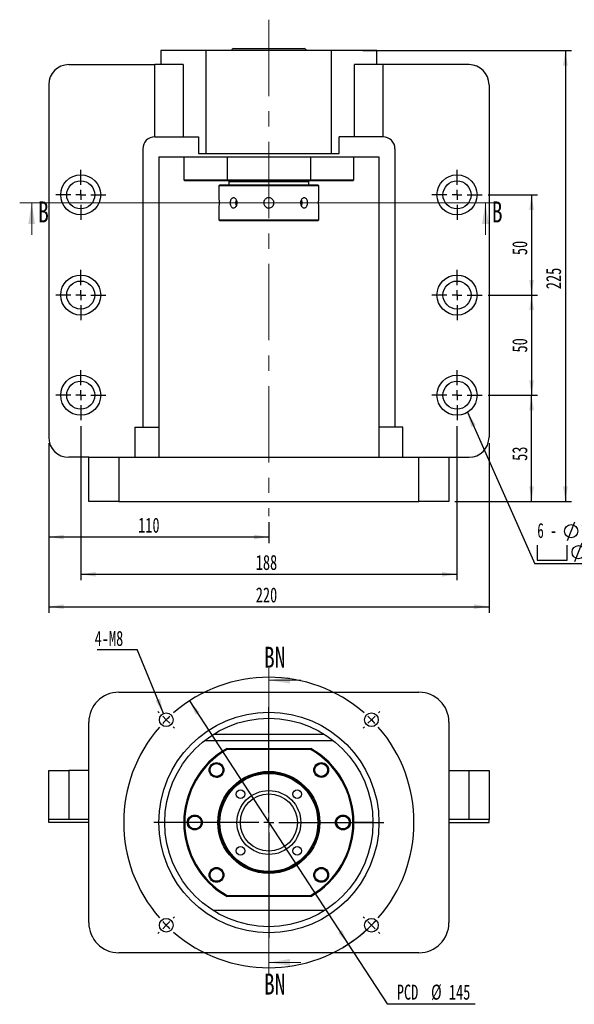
# Model space of a CAD drawing. Header units: millimetres. Extents: x 10 to 324, y 10 to 190.
# Tile 1 of 4: x 10 to 102, y 24 to 188. Entities that reach past the tile are written whole.
import ezdxf

# ---------------------------------------------------------------- set-up
doc = ezdxf.new("R2010")
doc.units = ezdxf.units.MM
doc.linetypes.add('CENTERX2', pattern=[20.32, 12.7, -2.54, 2.54, -2.54])
doc.layers.add('圖層0', color=7, linetype='Continuous')
doc.styles.add('SLDTEXTSTYLE0', font='TXT', dxfattribs={"width": 0.7})
doc.styles.add('SLDTEXTSTYLE1', font='TXT', dxfattribs={"width": 0.7, "bigfont": 'bigfont'})
doc.styles.add('SLDTEXTSTYLE3', font='TXT', dxfattribs={"width": 0.75})
doc.styles.add('SLDTEXTSTYLE4', font='TXT', dxfattribs={"width": 0.633333})
doc.dimstyles.new('SLDDIMSTYLE0', dxfattribs={"dimtxt": 0.18, "dimasz": 2.5, "dimexe": 0, "dimexo": 0.0625, "dimgap": 0, "dimtad": 0, "dimtih": 1, "dimtoh": 1, "dimdec": 0, "dimrnd": 1e-09, "dimzin": 0, "dimdsep": 46, "dimtxsty": 'Standard', "dimsah": 1, "dimcen": 0.09, "dimadec": 0, "dimazin": 0, "dimtfac": 2.5, "dimtdec": 0, "dimtofl": 0, "dimtmove": 0, "dimatfit": 3, "dimfxl": 0, "dimfrac": 2, "dimtolj": 1, "dimtzin": 0, "dimarcsym": 0})
doc.dimstyles.new('SLDDIMSTYLE2', dxfattribs={"dimtxt": 2.5, "dimasz": 2.5, "dimexe": 0, "dimexo": 0.0625, "dimtad": 0, "dimtih": 1, "dimtoh": 1, "dimlfac": 3, "dimrnd": 1e-09, "dimzin": 12, "dimdsep": 46, "dimtxsty": 'SLDTEXTSTYLE0', "dimsah": 1, "dimcen": 0, "dimadec": 0, "dimazin": 3, "dimtfac": 1, "dimtmove": 0, "dimatfit": 3, "dimfxl": 0, "dimfrac": 2, "dimtolj": 1, "dimtzin": 12, "dimarcsym": 0})
doc.dimstyles.new('SLDDIMSTYLE3', dxfattribs={"dimtxt": 2.5, "dimasz": 2.5, "dimexe": 0, "dimexo": 0.0625, "dimtad": 1, "dimlfac": 3, "dimrnd": 1e-09, "dimzin": 12, "dimdsep": 46, "dimtxsty": 'SLDTEXTSTYLE0', "dimsah": 1, "dimcen": 0.09, "dimadec": 0, "dimazin": 3, "dimtfac": 1, "dimtofl": 0, "dimtmove": 0, "dimatfit": 3, "dimfxl": 0, "dimfrac": 2, "dimtolj": 1, "dimtzin": 12, "dimarcsym": 0})

# ---------------------------------------------------------------- blocks, each defined once
blk = doc.blocks.new('_D')
at = {"layer": '圖層0', "color": 7}
for p, q in [((38.13, 74.34), (64.57, 33.87)), ((64.57, 33.87), (71.07, 23.91)), ((71.07, 23.91), (85.73, 23.91))]:
    blk.add_line(p, q, dxfattribs=at)
blk.add_arc((51.35, 54.1), 24.17, 300.7834, 317.2932, dxfattribs=at)
for points in [[(38.13, 74.34), (39.18, 72.03), (39.82, 72.45)], [(64.57, 33.87), (63.52, 36.18), (62.88, 35.75)]]:
    blk.add_solid(points, dxfattribs=at)
at = {"layer": '圖層0', "color": 7, "char_height": 2.5, "attachment_point": 1, "style": 'SLDTEXTSTYLE0'}
for s, insert in [('PCD', (72.66, 27.13)), ('%%c', (78.36, 27.13)), ('145', (81.33, 27.13))]:
    blk.add_mtext(s, dxfattribs=dict(at, insert=insert))
blk = doc.blocks.new('SW_NOTE_0')
at = {"layer": '圖層0', "color": 0}
blk.add_line((-6.64, 0), (0, 0), dxfattribs=at)
at = {"layer": '圖層0', "color": 0, "insert": (-7.08, 3.13), "char_height": 2.5, "attachment_point": 1, "style": 'SLDTEXTSTYLE0'}
blk.add_mtext('4-M8', dxfattribs=at)
blk = doc.blocks.new('SW_CENTERMARKSYMBOL_0')
at = {"layer": '圖層0', "color": 0}
for p, q in [((-18.27, 18.27), (-18.48, 18.48)), ((0, 1.67), (0, 19.17)), ((18.27, 18.27), (18.48, 18.48)), ((-17.09, 17.09), (-17.68, 17.68)), ((-17.09, 17.09), (-16.5, 16.5)), ((17.09, 17.09), (16.5, 16.5)), ((17.09, 17.09), (17.68, 17.68)), ((-15.91, 15.91), (-15.7, 15.7)), ((15.91, 15.91), (15.7, 15.7)), ((-1.67, 0), (-19.17, 0)), ((0, 0), (-0.83, 0)), ((0, 0), (0, 0.83)), ((0, 0), (0, -0.83)), ((0, 0), (0.83, 0)), ((1.67, 0), (19.17, 0)), ((0, -1.67), (0, -19.17)), ((-15.91, -15.91), (-15.7, -15.7)), ((15.91, -15.91), (15.7, -15.7)), ((-17.09, -17.09), (-17.68, -17.68)), ((-17.09, -17.09), (-16.5, -16.5)), ((17.09, -17.09), (16.5, -16.5)), ((17.09, -17.09), (17.68, -17.68)), ((-18.27, -18.27), (-18.48, -18.48)), ((18.27, -18.27), (18.48, -18.48))]:
    blk.add_line(p, q, dxfattribs=at)
for start, end in [(48.9514, 131.0486), (135, 136.9757), (133.0243, 135), (45, 46.9757), (43.0243, 45), (138.9514, 221.0486), (318.9514, 41.0486), (223.0243, 225), (225, 226.9757), (313.0243, 315), (315, 316.9757), (228.9514, 311.0486)]:
    blk.add_arc((0, 0), 24.17, start, end, dxfattribs=at)
blk = doc.blocks.new('_D_1')
at = {"layer": '圖層0', "color": 7}
for p, q in [((87.85, 158.52), (96.1, 158.52)), ((95.1, 158.52), (95.1, 141.86)), ((87.85, 141.86), (96.1, 141.86))]:
    blk.add_line(p, q, dxfattribs=at)
for points in [[(95.1, 158.52), (94.72, 156.02), (95.49, 156.02)], [(95.1, 141.86), (95.49, 144.36), (94.72, 144.36)]]:
    blk.add_solid(points, dxfattribs=at)
at = {"layer": '圖層0', "color": 7, "insert": (91.88, 148.5), "char_height": 2.5, "attachment_point": 1, "rotation": 90, "style": 'SLDTEXTSTYLE0'}
blk.add_mtext('50', dxfattribs=at)
blk = doc.blocks.new('_D_2')
at = {"layer": '圖層0', "color": 7}
for p, q in [((87.85, 141.86), (96.1, 141.86)), ((95.1, 141.86), (95.1, 125.19)), ((87.85, 125.19), (96.1, 125.19))]:
    blk.add_line(p, q, dxfattribs=at)
for points in [[(95.1, 141.86), (94.72, 139.36), (95.49, 139.36)], [(95.1, 125.19), (95.49, 127.69), (94.72, 127.69)]]:
    blk.add_solid(points, dxfattribs=at)
at = {"layer": '圖層0', "color": 7, "insert": (91.88, 132.3), "char_height": 2.5, "attachment_point": 1, "rotation": 90, "style": 'SLDTEXTSTYLE0'}
blk.add_mtext('50', dxfattribs=at)
blk = doc.blocks.new('_D_3')
at = {"layer": '圖層0', "color": 7}
for p, q in [((87.85, 125.19), (96.1, 125.19)), ((95.1, 107.52), (95.1, 125.19)), ((82.35, 107.52), (96.1, 107.52))]:
    blk.add_line(p, q, dxfattribs=at)
for points in [[(95.1, 125.19), (94.72, 122.69), (95.49, 122.69)], [(95.1, 107.52), (95.49, 110.02), (94.72, 110.02)]]:
    blk.add_solid(points, dxfattribs=at)
at = {"layer": '圖層0', "color": 7, "insert": (91.88, 114.27), "char_height": 2.5, "attachment_point": 1, "rotation": 90, "style": 'SLDTEXTSTYLE0'}
blk.add_mtext('53', dxfattribs=at)
blk = doc.blocks.new('_D_4')
at = {"layer": '圖層0', "color": 7}
for p, q in [((20.02, 120.02), (20.02, 94.4)), ((82.68, 120.02), (82.68, 94.4)), ((20.02, 95.4), (82.68, 95.4))]:
    blk.add_line(p, q, dxfattribs=at)
for points in [[(20.02, 95.4), (22.52, 95.01), (22.52, 95.78)], [(82.68, 95.4), (80.18, 95.78), (80.18, 95.01)]]:
    blk.add_solid(points, dxfattribs=at)
at = {"layer": '圖層0', "color": 7, "insert": (49.17, 98.62), "char_height": 2.5, "attachment_point": 1, "style": 'SLDTEXTSTYLE0'}
blk.add_mtext('188', dxfattribs=at)
blk = doc.blocks.new('_D_5')
at = {"layer": '圖層0', "color": 7}
for p, q in [((14.68, 117.19), (14.68, 89)), ((88.02, 117.19), (88.02, 89)), ((14.68, 90), (88.02, 90))]:
    blk.add_line(p, q, dxfattribs=at)
for points in [[(14.68, 90), (17.18, 89.62), (17.18, 90.39)], [(88.02, 90), (85.52, 90.39), (85.52, 89.62)]]:
    blk.add_solid(points, dxfattribs=at)
at = {"layer": '圖層0', "color": 7, "insert": (49.17, 93.22), "char_height": 2.5, "attachment_point": 1, "style": 'SLDTEXTSTYLE0'}
blk.add_mtext('220', dxfattribs=at)
blk = doc.blocks.new('_D_6')
at = {"layer": '圖層0', "color": 7}
for p, q in [((14.68, 117.19), (14.68, 100.6)), ((51.35, 104.08), (51.35, 100.6)), ((51.35, 101.6), (14.68, 101.6))]:
    blk.add_line(p, q, dxfattribs=at)
for points in [[(14.68, 101.6), (17.18, 101.21), (17.18, 101.98)], [(51.35, 101.6), (48.85, 101.98), (48.85, 101.21)]]:
    blk.add_solid(points, dxfattribs=at)
at = {"layer": '圖層0', "color": 7, "insert": (29.58, 104.82), "char_height": 2.5, "attachment_point": 1, "style": 'SLDTEXTSTYLE0'}
blk.add_mtext('110', dxfattribs=at)
blk = doc.blocks.new('_D_7')
at = {"layer": '圖層0', "color": 7}
for p, q in [((67.02, 182.52), (101.73, 182.52)), ((100.73, 182.52), (100.73, 107.52)), ((82.35, 107.52), (101.73, 107.52))]:
    blk.add_line(p, q, dxfattribs=at)
for points in [[(100.73, 182.52), (100.35, 180.02), (101.12, 180.02)], [(100.73, 107.52), (101.12, 110.02), (100.35, 110.02)]]:
    blk.add_solid(points, dxfattribs=at)
at = {"layer": '圖層0', "color": 7, "insert": (97.51, 142.83), "char_height": 2.5, "attachment_point": 1, "rotation": 90, "style": 'SLDTEXTSTYLE0'}
blk.add_mtext('225', dxfattribs=at)
blk = doc.blocks.new('SW_SYMBOL_HOLE_DIAM')
at = {"layer": '圖層0', "color": 0}
blk.add_line((300, 0), (700, 1000), dxfattribs=at)
blk.add_circle((500, 500), 350, dxfattribs=at)
blk = doc.blocks.new('SW_SYMBOL_HOLE_SPOT')
at = {"layer": '圖層0', "color": 0}
for p, q in [((0, 875), (0, 75)), ((1600, 75), (1600, 875)), ((0, 75), (1600, 75))]:
    blk.add_line(p, q, dxfattribs=at)
blk = doc.blocks.new('SW_NOTE_1')
at = {"layer": '圖層0', "color": 0}
blk.add_line((16.08, 0), (0, 0), dxfattribs=at)
at = {"layer": '圖層0', "color": 0, "xscale": 0.003121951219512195, "yscale": 0.003121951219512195, "zscale": 0.003121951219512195}
for name, p in [('SW_SYMBOL_HOLE_DIAM', (4.51, 3.89)), ('SW_SYMBOL_HOLE_DIAM', (5.75, 0.39)), ('SW_SYMBOL_HOLE_SPOT', (0.44, 0.39))]:
    blk.add_blockref(name, p, dxfattribs=at)
at = {"layer": '圖層0', "color": 0, "char_height": 2.5, "attachment_point": 1}
for s, insert, style in [('6 -', (0.44, 6.81), 'SLDTEXTSTYLE4'), ('14\\M+18AD1\\M+190FA', (7.48, 6.81), 'SLDTEXTSTYLE1'), ('20', (8.71, 3.31), 'SLDTEXTSTYLE0')]:
    blk.add_mtext(s, dxfattribs=dict(at, insert=insert, style=style))
blk = doc.blocks.new('SW_CENTERMARKSYMBOL_1')
at = {"layer": '圖層0', "color": 0}
for p, q in [((0, 1.67), (0, 4.17)), ((-1.67, 0), (-4.17, 0)), ((0, 0), (-0.83, 0)), ((0, 0), (0, 0.83)), ((0, 0), (0, -0.83)), ((0, 0), (0.83, 0)), ((1.67, 0), (4.17, 0)), ((0, -1.67), (0, -4.17))]:
    blk.add_line(p, q, dxfattribs=at)
blk = doc.blocks.new('SW_CENTERMARKSYMBOL_2')
at = {"layer": '圖層0', "color": 0}
for p, q in [((0, 1.67), (0, 4.17)), ((-1.67, 0), (-4.17, 0)), ((0, 0), (-0.83, 0)), ((0, 0), (0, 0.83)), ((0, 0), (0, -0.83)), ((0, 0), (0.83, 0)), ((1.67, 0), (4.17, 0)), ((0, -1.67), (0, -4.17))]:
    blk.add_line(p, q, dxfattribs=at)
blk = doc.blocks.new('SW_CENTERMARKSYMBOL_3')
at = {"layer": '圖層0', "color": 0}
for p, q in [((0, 1.67), (0, 4.17)), ((-1.67, 0), (-4.17, 0)), ((0, 0), (-0.83, 0)), ((0, 0), (0, 0.83)), ((0, 0), (0, -0.83)), ((0, 0), (0.83, 0)), ((1.67, 0), (4.17, 0)), ((0, -1.67), (0, -4.17))]:
    blk.add_line(p, q, dxfattribs=at)
blk = doc.blocks.new('SW_CENTERMARKSYMBOL_4')
at = {"layer": '圖層0', "color": 0}
for p, q in [((0, 1.67), (0, 4.17)), ((-1.67, 0), (-4.17, 0)), ((0, 0), (-0.83, 0)), ((0, 0), (0, 0.83)), ((0, 0), (0, -0.83)), ((0, 0), (0.83, 0)), ((1.67, 0), (4.17, 0)), ((0, -1.67), (0, -4.17))]:
    blk.add_line(p, q, dxfattribs=at)
blk = doc.blocks.new('SW_CENTERMARKSYMBOL_5')
at = {"layer": '圖層0', "color": 0}
for p, q in [((0, 1.67), (0, 4.17)), ((-1.67, 0), (-4.17, 0)), ((0, 0), (-0.83, 0)), ((0, 0), (0, 0.83)), ((0, 0), (0, -0.83)), ((0, 0), (0.83, 0)), ((1.67, 0), (4.17, 0)), ((0, -1.67), (0, -4.17))]:
    blk.add_line(p, q, dxfattribs=at)
blk = doc.blocks.new('SW_CENTERMARKSYMBOL_6')
at = {"layer": '圖層0', "color": 0}
for p, q in [((0, 1.67), (0, 4.17)), ((-1.67, 0), (-4.17, 0)), ((0, 0), (-0.83, 0)), ((0, 0), (0, 0.83)), ((0, 0), (0, -0.83)), ((0, 0), (0.83, 0)), ((1.67, 0), (4.17, 0)), ((0, -1.67), (0, -4.17))]:
    blk.add_line(p, q, dxfattribs=at)

msp = doc.modelspace()

# ---------------------------------------------------------------- linework, layer by layer
at = {"color": 7, "linetype": 'Continuous', "lineweight": 25}
for p, q in [((33.3506, 182.524), (33.3506, 180.1907)), ((40.9156, 182.524), (33.3506, 182.524)), ((40.9156, 165.424), (40.9156, 182.524)), ((61.7856, 182.524), (40.9156, 182.524)), ((45.4673, 182.8573), (56.257, 182.8573)), ((56.257, 182.8573), (57.234, 182.8573)), ((61.7856, 165.424), (61.7856, 182.524)), ((69.3506, 182.524), (61.7856, 182.524)), ((69.3506, 180.1907), (69.3506, 182.524)), ((18.0173, 180.1907), (32.3536, 180.1907)), ((32.3536, 168.1907), (32.3536, 180.1907)), ((37.1028, 180.1907), (32.3536, 180.1907)), ((37.1028, 180.1907), (37.1028, 168.1907)), ((65.5984, 168.1907), (65.5984, 180.1907)), ((70.3477, 180.1907), (65.5984, 180.1907)), ((70.3477, 180.1907), (70.3477, 168.1907)), ((84.684, 180.1907), (70.3477, 180.1907)), ((14.684, 176.8573), (14.684, 118.1907)), ((88.0173, 176.8573), (88.0173, 118.1907)), ((32.3506, 168.1907), (39.6364, 168.1907)), ((39.6364, 168.1907), (39.6364, 165.424)), ((63.0648, 165.424), (63.0648, 168.1907)), ((70.3506, 168.1907), (63.0648, 168.1907)), ((30.3506, 166.1907), (30.3506, 119.8573)), ((72.3506, 166.1907), (72.3506, 119.8573)), ((33.0173, 164.8573), (69.684, 164.8573)), ((33.0173, 164.8573), (33.0173, 119.8573)), ((37.184, 164.8573), (37.184, 161.024)), ((39.6364, 165.424), (40.9156, 165.424)), ((40.9156, 165.424), (61.7856, 165.424)), ((44.3805, 164.8573), (44.3805, 161.024)), ((58.3208, 161.024), (58.3208, 164.8573)), ((61.7856, 165.424), (63.0648, 165.424)), ((65.5173, 161.024), (65.5173, 164.8573)), ((69.684, 164.8573), (69.684, 119.8573)), ((37.184, 161.024), (37.3506, 160.8573)), ((37.184, 161.024), (44.3805, 161.024)), ((44.4244, 160.8573), (37.3506, 160.8573)), ((44.3805, 161.024), (58.3208, 161.024)), ((44.3805, 161.024), (44.4244, 160.8573)), ((58.2768, 160.8573), (44.4244, 160.8573)), ((44.8506, 160.8573), (44.684, 160.6907)), ((44.684, 160.6907), (44.684, 160.1907)), ((51.3506, 160.6907), (44.684, 160.6907)), ((58.0173, 160.6907), (51.3506, 160.6907)), ((58.0173, 160.6907), (57.8506, 160.8573)), ((58.0173, 160.1907), (58.0173, 160.6907)), ((58.2768, 160.8573), (58.3208, 161.024)), ((65.3506, 160.8573), (58.2768, 160.8573)), ((58.3208, 161.024), (65.5173, 161.024)), ((65.3506, 160.8573), (65.5173, 161.024)), ((43.184, 160.1907), (43.0173, 160.024)), ((43.0173, 160.024), (43.0173, 158.0407)), ((51.3506, 160.024), (43.0173, 160.024)), ((43.184, 160.1907), (51.3506, 160.1907)), ((51.3506, 160.1907), (59.5173, 160.1907)), ((59.684, 160.024), (51.3506, 160.024)), ((59.684, 160.024), (59.5173, 160.1907)), ((59.684, 158.0301), (59.684, 160.024)), ((43.0173, 156.3512), (43.0173, 154.3573)), ((59.684, 154.3573), (59.684, 156.3407)), ((43.0173, 154.3573), (43.184, 154.1907)), ((43.0173, 154.3573), (59.684, 154.3573)), ((59.5173, 154.1907), (43.184, 154.1907)), ((59.5173, 154.1907), (59.684, 154.3573)), ((29.0173, 119.8573), (29.0173, 114.8573)), ((29.0173, 119.8573), (33.0173, 119.8573)), ((33.0173, 119.8573), (33.0173, 114.8573)), ((73.684, 119.8573), (69.684, 119.8573)), ((69.684, 119.8573), (69.684, 114.8573)), ((73.684, 114.8573), (73.684, 119.8573)), ((21.3506, 114.8573), (18.0173, 114.8573)), ((21.3506, 107.524), (21.3506, 114.8573)), ((21.3506, 114.8573), (26.3506, 114.8573)), ((26.3506, 114.8573), (26.3506, 107.524)), ((26.3506, 114.8573), (76.3506, 114.8573)), ((76.3506, 107.524), (76.3506, 114.8573)), ((76.3506, 114.8573), (81.3506, 114.8573)), ((81.3506, 114.8573), (81.3506, 107.524)), ((81.3506, 114.8573), (84.684, 114.8573)), ((26.3506, 107.524), (21.3506, 107.524)), ((26.3506, 107.524), (76.3506, 107.524)), ((81.3506, 107.524), (76.3506, 107.524)), ((26.3506, 75.7711), (76.3506, 75.7711)), ((21.3506, 37.4378), (21.3506, 70.7711)), ((81.3506, 70.7711), (81.3506, 37.4378)), ((40.6892, 67.7711), (62.0121, 67.7711)), ((42.113, 68.7711), (60.5882, 68.7711)), ((44.3805, 66.4378), (44.4244, 66.2711)), ((44.3805, 66.4378), (58.3208, 66.4378)), ((58.2768, 66.2711), (44.4244, 66.2711)), ((58.2768, 66.2711), (58.3208, 66.4378)), ((14.684, 54.6044), (14.684, 62.7711)), ((14.684, 62.7711), (18.0173, 62.7711)), ((18.0173, 62.7711), (18.0173, 54.6044)), ((21.3506, 62.7711), (18.0173, 62.7711)), ((41.6786, 63.3936), (41.8449, 63.6559)), ((60.6398, 63.7764), (60.9021, 63.6102)), ((81.3506, 62.7711), (84.684, 62.7711)), ((84.684, 54.6044), (84.684, 62.7711)), ((84.684, 62.7711), (88.0173, 62.7711)), ((88.0173, 62.7711), (88.0173, 54.6044)), ((18.0173, 54.6044), (14.684, 54.6044)), ((14.684, 54.1044), (14.684, 54.6044)), ((21.3506, 54.1044), (14.684, 54.1044)), ((21.3506, 54.6044), (18.0173, 54.6044)), ((37.184, 54.1044), (34.0173, 54.1044)), ((64.7582, 54.3751), (64.8261, 54.0722)), ((68.684, 54.1044), (65.5173, 54.1044)), ((84.684, 54.6044), (81.3506, 54.6044)), ((81.3506, 54.1044), (88.0173, 54.1044)), ((88.0173, 54.6044), (84.684, 54.6044)), ((88.0173, 54.1044), (88.0173, 54.6044)), ((42.0615, 44.4324), (41.7992, 44.5987)), ((61.0226, 44.8153), (60.8564, 44.553)), ((44.3805, 41.7711), (44.4244, 41.9378)), ((58.3208, 41.7711), (44.3805, 41.7711)), ((44.4244, 41.9378), (58.2768, 41.9378)), ((58.2768, 41.9378), (58.3208, 41.7711)), ((60.5882, 39.4378), (42.113, 39.4378)), ((76.3506, 32.4378), (26.3506, 32.4378))]:
    msp.add_line(p, q, dxfattribs=at)
at = {"color": 7, "linetype": 'Continuous', "lineweight": 18}
for p, q in [((89.4184, 157.1913), (9.8504, 157.1913)), ((11.8504, 151.8713), (11.8504, 157.1913)), ((87.4184, 151.8713), (87.4184, 157.1913)), ((51.3506, 79.7842), (51.3506, 28.8226)), ((56.6706, 77.7842), (51.3506, 77.7842)), ((56.6706, 30.8226), (51.3506, 30.8226))]:
    msp.add_line(p, q, dxfattribs=at)
at = {"color": 7, "linetype": 'Continuous', "lineweight": 25}
for centre, radius in [((20.0173, 158.524), 3.3333), ((20.0173, 158.524), 2.3333), ((82.684, 158.524), 3.3333), ((82.684, 158.524), 2.3333), ((20.0173, 141.8573), 3.3333), ((20.0173, 141.8573), 2.3333), ((82.684, 141.8573), 3.3333), ((82.684, 141.8573), 2.3333), ((20.0173, 125.1907), 3.3333), ((82.684, 125.1907), 3.3333), ((20.0173, 125.1907), 2.3333), ((82.684, 125.1907), 2.3333), ((51.3506, 54.1044), 18.3333), ((34.2622, 71.1929), 1.1333), ((68.439, 71.1929), 1.1333), ((51.3506, 54.1044), 17.3333), ((34.2622, 71.1929), 0.0238), ((68.439, 71.1929), 0.0238), ((42.6296, 62.8254), 1.2333), ((42.6296, 62.8254), 1.1333), ((42.6296, 62.8254), 1.0667), ((60.0716, 62.8254), 1.2333), ((60.0716, 62.8254), 1.1333), ((60.0716, 62.8254), 1.0667), ((51.3506, 54.1044), 8.5), ((51.3506, 54.1044), 8.3333), ((51.3506, 54.1044), 8.1667), ((46.6366, 58.8185), 0.7167), ((51.3506, 54.1044), 5.3167), ((56.0647, 58.8185), 0.7167), ((51.3506, 54.1044), 4.75), ((39.0173, 54.1044), 1.2333), ((39.0173, 54.1044), 1.1333), ((39.0173, 54.1044), 1.0667), ((63.684, 54.1044), 1.2333), ((63.684, 54.1044), 1.1333), ((63.684, 54.1044), 1.0667), ((46.6366, 49.3904), 0.7167), ((56.0647, 49.3904), 0.7167), ((42.6296, 45.3835), 1.2333), ((42.6296, 45.3835), 1.1333), ((42.6296, 45.3835), 1.0667), ((60.0716, 45.3835), 1.2333), ((60.0716, 45.3835), 1.1333), ((60.0716, 45.3835), 1.0667), ((34.2622, 37.016), 1.1333), ((68.439, 37.016), 1.1333), ((34.2622, 37.016), 0.0238), ((68.439, 37.016), 0.0238)]:
    msp.add_circle(centre, radius, dxfattribs=at)
for centre, radius, start, end in [((45.4673, 182.524), 0.3333, 90, 180), ((57.234, 182.524), 0.3333, 0, 90), ((18.0173, 176.8573), 3.3333, 90, 180), ((84.684, 176.8573), 3.3333, 0, 90), ((32.3506, 166.1907), 2, 90, 180), ((70.3506, 166.1907), 2, 0, 90), ((46.8914, 157.1907), 1.084, 152.159311, 208.141152), ((55.8435, 157.2078), 1.0463, 359.058937, 27.862253), ((55.8437, 157.1734), 1.046, 332.095469, 0.943842), ((18.0173, 118.1907), 3.3333, 180, 270), ((84.684, 118.1907), 3.3333, 270, 0), ((26.3506, 70.7711), 5, 90, 180), ((76.3506, 70.7711), 5, 0, 90), ((51.3506, 54.1044), 14.1667, 119.472932, 240.527068), ((51.3506, 54.1044), 14, 119.651845, 240.348155), ((51.3506, 54.1044), 14, 299.651845, 60.348155), ((51.3506, 54.1044), 14.1667, 299.472932, 60.527068), ((26.3506, 37.4378), 5, 180, 270), ((76.3506, 37.4378), 5, 270, 0)]:
    msp.add_arc(centre, radius, start, end, dxfattribs=at)
for points, knots in [([(43.0173, 158.0407), (43.0183, 158.0313), (43.0202, 158.0126), (43.0339, 157.8669), (43.0491, 157.652), (43.0602, 157.3829), (43.0619, 157.0928), (43.0536, 156.8147), (43.0389, 156.5769), (43.0248, 156.4141), (43.0169, 156.3363), (43.0181, 156.3483), (43.0184, 156.3512)], [0, 0, 0, 0, 0.106992, 0.21397123, 0.32129559, 0.42885542, 0.53603522, 0.64281444, 0.74979672, 0.85726721, 0.96475283, 1, 1, 1, 1]), ([(46.0769, 157.1907), (46.0697, 157.0972), (46.0554, 156.9103), (45.9451, 156.6614), (45.7857, 156.4716), (45.5917, 156.3625), (45.3895, 156.3469), (45.202, 156.4259), (45.048, 156.5904), (44.9415, 156.8228), (44.8915, 157.0969), (44.902, 157.3811), (44.9717, 157.6434), (45.0954, 157.8552), (45.263, 157.9928), (45.4584, 158.0399), (45.66, 157.9915), (45.8448, 157.8536), (45.9882, 157.6411), (46.0658, 157.4071), (46.0737, 157.2521), (46.0769, 157.1907)], [0, 0, 0, 0, 0.05350562, 0.10700495, 0.16067268, 0.21445112, 0.26804735, 0.3214536, 0.37495582, 0.42869168, 0.48243655, 0.53594754, 0.58934989, 0.64293426, 0.69671059, 0.7503882, 0.8038327, 0.85727131, 0.91093954, 0.96471829, 1, 1, 1, 1]), ([(51.3506, 156.3407), (51.2553, 156.35), (51.0647, 156.3687), (50.8109, 156.5144), (50.6172, 156.7293), (50.506, 156.9984), (50.49, 157.2884), (50.5705, 157.5669), (50.7383, 157.8033), (50.9752, 157.9714), (51.2548, 158.0516), (51.5446, 158.0348), (51.8122, 157.9236), (52.0283, 157.7302), (52.1687, 157.4756), (52.2169, 157.1888), (52.1676, 156.9031), (52.027, 156.6494), (51.8105, 156.4574), (51.5717, 156.3552), (51.4134, 156.3448), (51.3506, 156.3407)], [0, 0, 0, 0, 0.05349913, 0.10699127, 0.16065714, 0.21443918, 0.26803207, 0.32142465, 0.37491877, 0.42865754, 0.48240334, 0.53590875, 0.58930152, 0.64288187, 0.69666037, 0.75033904, 0.80377204, 0.85719862, 0.91086712, 0.9646491, 1, 1, 1, 1]), ([(57.8029, 157.1907), (57.7971, 157.0972), (57.7855, 156.9103), (57.6938, 156.6614), (57.5551, 156.4716), (57.376, 156.3625), (57.1761, 156.3469), (56.9774, 156.4259), (56.8036, 156.5904), (56.6772, 156.8228), (56.616, 157.0969), (56.6289, 157.3811), (56.7136, 157.6434), (56.8581, 157.8552), (57.0436, 157.9928), (57.2458, 158.0399), (57.4404, 157.9915), (57.6073, 157.8536), (57.73, 157.6411), (57.7939, 157.4071), (57.8003, 157.2521), (57.8029, 157.1907)], [0, 0, 0, 0, 0.05350562, 0.10700495, 0.16067268, 0.21445112, 0.26804735, 0.3214536, 0.37495582, 0.42869168, 0.48243655, 0.53594754, 0.58934989, 0.64293426, 0.69671059, 0.7503882, 0.8038327, 0.85727131, 0.91093954, 0.96471829, 1, 1, 1, 1]), ([(59.684, 156.3407), (59.683, 156.35), (59.681, 156.3687), (59.6674, 156.5144), (59.6521, 156.7293), (59.6411, 156.9984), (59.6394, 157.2885), (59.6476, 157.5666), (59.6624, 157.8044), (59.6765, 157.9672), (59.6844, 158.045), (59.6832, 158.033), (59.6829, 158.0301)], [0, 0, 0, 0, 0.10699228, 0.21397058, 0.32129631, 0.42885438, 0.53603416, 0.64281334, 0.7497956, 0.85726714, 0.96475273, 1, 1, 1, 1]), ([(43.1978, 63.7764), (43.1359, 63.809), (43.0195, 63.8702), (42.8321, 63.9194), (42.6484, 63.9383), (42.464, 63.9259), (42.284, 63.8834), (42.0564, 63.787), (41.8381, 63.6259), (41.7232, 63.4585), (41.6786, 63.3936)], [0, 0, 0, 0, 0.120508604, 0.226454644, 0.332400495, 0.438346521, 0.544292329, 0.650238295, 0.864438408, 1, 1, 1, 1]), ([(42.709, 61.6289), (42.8052, 61.6393), (43.0364, 61.6643), (43.3592, 61.86), (43.6303, 62.1635), (43.7786, 62.5413), (43.794, 62.9415), (43.6735, 63.3166), (43.4611, 63.6057), (43.2759, 63.7258), (43.1978, 63.7764)], [0, 0, 0, 0, 0.09818351, 0.23608526, 0.37359984, 0.5089028, 0.64261074, 0.77531021, 0.90523251, 1, 1, 1, 1]), ([(60.1026, 61.687), (60.1302, 61.6853), (60.2878, 61.6754), (60.5627, 61.7886), (60.8519, 61.9928), (60.972, 62.1788), (61.0226, 62.2572)], [0, 0, 0, 0, 0.07323284, 0.41734366, 0.75425282, 1, 1, 1, 1]), ([(61.0226, 62.2572), (61.0552, 62.3192), (61.1164, 62.4355), (61.1656, 62.623), (61.1845, 62.8067), (61.1721, 62.9911), (61.1296, 63.1711), (61.0332, 63.3987), (60.8721, 63.617), (60.7047, 63.7319), (60.6398, 63.7764)], [0, 0, 0, 0, 0.120508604, 0.226454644, 0.332400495, 0.438346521, 0.544292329, 0.650238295, 0.864438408, 1, 1, 1, 1]), ([(37.9431, 53.8337), (37.9003, 53.9514), (37.8494, 54.0912), (37.8673, 54.2354), (37.8701, 54.2583)], [0, 0, 0, 0, 0.84082004, 1, 1, 1, 1]), ([(38.7466, 55.1787), (38.6798, 55.1579), (38.5542, 55.1189), (38.3869, 55.0211), (38.2437, 54.9046), (38.122, 54.7654), (38.0248, 54.6081), (37.932, 54.379), (37.8915, 54.1108), (37.9287, 53.9111), (37.9431, 53.8337)], [0, 0, 0, 0, 0.12050821, 0.22645424, 0.33240002, 0.43834628, 0.54429204, 0.65023799, 0.86443847, 1, 1, 1, 1]), ([(39.9286, 53.3273), (39.9858, 53.3987), (40.1279, 53.576), (40.2157, 53.9378), (40.193, 54.3439), (40.0306, 54.716), (39.7585, 55.0098), (39.4081, 55.1898), (39.0535, 55.2441), (38.8376, 55.1981), (38.7466, 55.1787)], [0, 0, 0, 0, 0.09329246, 0.23194188, 0.37020242, 0.50623912, 0.64067214, 0.77409131, 0.90471826, 1, 1, 1, 1]), ([(62.5141, 54.1435), (62.5147, 54.0507), (62.5159, 53.8246), (62.6736, 53.4931), (62.942, 53.199), (63.2934, 53.0191), (63.6477, 52.9648), (63.8636, 53.0108), (63.9547, 53.0302)], [0, 0, 0, 0, 0.13071917, 0.31848441, 0.50403616, 0.68818855, 0.86848697, 1, 1, 1, 1]), ([(63.9547, 53.0302), (64.0215, 53.051), (64.1471, 53.09), (64.3144, 53.1877), (64.4576, 53.3043), (64.5793, 53.4434), (64.6765, 53.6008), (64.7693, 53.8299), (64.8097, 54.0981), (64.7726, 54.2978), (64.7582, 54.3751)], [0, 0, 0, 0, 0.12050821, 0.22645424, 0.33240002, 0.43834628, 0.54429204, 0.65023799, 0.86443847, 1, 1, 1, 1]), ([(41.6786, 45.9516), (41.6461, 45.8897), (41.5849, 45.7733), (41.5357, 45.5859), (41.5168, 45.4022), (41.5292, 45.2178), (41.5717, 45.0378), (41.6681, 44.8102), (41.8291, 44.5919), (41.9966, 44.477), (42.0615, 44.4324)], [0, 0, 0, 0, 0.120508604, 0.226454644, 0.332400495, 0.438346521, 0.544292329, 0.650238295, 0.864438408, 1, 1, 1, 1]), ([(43.6758, 45.9286), (43.6465, 45.9873), (43.5567, 46.1669), (43.2868, 46.3817), (42.915, 46.533), (42.5132, 46.5476), (42.1386, 46.4273), (41.8494, 46.2149), (41.7293, 46.0297), (41.6786, 45.9516)], [0, 0, 0, 0, 0.080340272, 0.245890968, 0.40877915, 0.56974713, 0.729501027, 0.88591155, 1, 1, 1, 1]), ([(59.5047, 46.4174), (59.4536, 46.3916), (59.282, 46.3049), (59.0736, 46.0402), (58.922, 45.6689), (58.9075, 45.267), (59.0277, 44.8924), (59.2402, 44.6032), (59.4254, 44.4831), (59.5034, 44.4324)], [0, 0, 0, 0, 0.070827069, 0.238090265, 0.402663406, 0.565296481, 0.726702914, 0.884731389, 1, 1, 1, 1]), ([(59.5034, 44.4324), (59.5654, 44.3999), (59.6817, 44.3387), (59.8692, 44.2895), (60.0529, 44.2706), (60.2373, 44.283), (60.4173, 44.3255), (60.6449, 44.4219), (60.8632, 44.5829), (60.9781, 44.7504), (61.0226, 44.8153)], [0, 0, 0, 0, 0.120508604, 0.226454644, 0.332400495, 0.438346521, 0.544292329, 0.650238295, 0.864438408, 1, 1, 1, 1])]:
    msp.add_open_spline(points, degree=3, knots=knots, dxfattribs=at)
at = {"color": 7, "linetype": 'Continuous', "lineweight": 18}
for points in [[(11.8504, 157.1913), (11.2904, 153.6913), (12.4104, 153.6913)], [(87.4184, 157.1913), (86.8584, 153.6913), (87.9784, 153.6913)], [(51.3506, 77.7842), (54.8506, 77.2242), (54.8506, 78.3442)], [(51.3506, 30.8226), (54.8506, 30.2626), (54.8506, 31.3826)]]:
    msp.add_solid(points, dxfattribs=at)
at = {"layer": '圖層0', "color": 7, "linetype": 'CENTERX2', "lineweight": 18}
msp.add_line((51.3506, 187.6685), (51.3506, 105.0758), dxfattribs=at)

# ---------------------------------------------------------------- block references
at = {"layer": '圖層0', "color": 7}
for name, p in [('SW_CENTERMARKSYMBOL_2', (20.0173, 158.524)), ('SW_CENTERMARKSYMBOL_1', (82.684, 158.524)), ('SW_CENTERMARKSYMBOL_3', (20.0173, 141.8573)), ('SW_CENTERMARKSYMBOL_4', (82.684, 141.8573)), ('SW_CENTERMARKSYMBOL_6', (20.0173, 125.1907)), ('SW_CENTERMARKSYMBOL_5', (82.684, 125.1907)), ('SW_NOTE_1', (95.6202, 97.1302)), ('SW_NOTE_0', (29.4204, 82.8579)), ('SW_CENTERMARKSYMBOL_0', (51.3506, 54.1044))]:
    msp.add_blockref(name, p, dxfattribs=at)

# ---------------------------------------------------------------- texts
at = {"color": 7, "linetype": 'Continuous', "char_height": 3.5, "attachment_point": 1, "style": 'SLDTEXTSTYLE3'}
for s, insert in [('B', (12.9217, 157.4287)), ('B', (88.4897, 157.4287)), ('BN', (50.5422, 83.3416)), ('BN', (50.5422, 28.972))]:
    msp.add_mtext(s, dxfattribs=dict(at, insert=insert))

# ---------------------------------------------------------------- dimensions: what is measured, and where the dimension line sits
at = {"layer": '圖層0', "color": 7}
for base, p1, p2, angle, picture, middle in [((100.7327, 107.524), (66.0173, 182.524), (81.3506, 107.524), 90, '_D_7', (100.7327, 145.024)), ((95.1025, 141.8573), (86.8506, 158.524), (86.8506, 141.8573), 90, '_D_1', (95.1025, 149.9685)), ((95.1025, 125.1907), (86.8506, 141.8573), (86.8506, 125.1907), 90, '_D_2', (95.1025, 133.7676)), ((95.1025, 125.1907), (81.3506, 107.524), (86.8506, 125.1907), 90, '_D_3', (95.1025, 115.7309)), ((82.684, 95.3975), (20.0173, 121.024), (82.684, 121.024), 0, '_D_4', (51.365, 95.3975))]:
    dim = msp.add_linear_dim(base=base, p1=p1, p2=p2, angle=angle, dimstyle='SLDDIMSTYLE3', dxfattribs=at)
    dim.commit()
    dim.dimension.update_dxf_attribs({"geometry": picture, "text_midpoint": middle, "dimtype": 160})
for base, p1, p2, picture, middle in [((88.0173, 90.0022), (14.684, 118.1907), (88.0173, 118.1907), '_D_5', (51.365, 90.0022)), ((14.684, 101.5965), (51.3506, 105.0758), (14.684, 118.1907), '_D_6', (31.7765, 101.5965))]:
    dim = msp.add_linear_dim(base=base, p1=p1, p2=p2, dimstyle='SLDDIMSTYLE3', dxfattribs=at)
    dim.commit()
    dim.dimension.update_dxf_attribs({"geometry": picture, "text_midpoint": middle, "dimtype": 160})
dim = msp.add_diameter_dim_2p(p1=(64.5668, 33.8718), p2=(38.1345, 74.3371), text='PCD<>', dimstyle='SLDDIMSTYLE2', dxfattribs=at)
dim.commit()
dim.dimension.update_dxf_attribs({"geometry": '_D', "text_midpoint": (79.193, 25.973), "dimtype": 163})

# ---------------------------------------------------------------- leaders
for points in [[(84.4286, 122.3503), (95.6202, 97.1302)], [(33.8079, 72.2312), (29.4204, 82.8579)]]:
    msp.add_leader(points, dimstyle='SLDDIMSTYLE0', dxfattribs=at)

doc.saveas('drawing.dxf')
